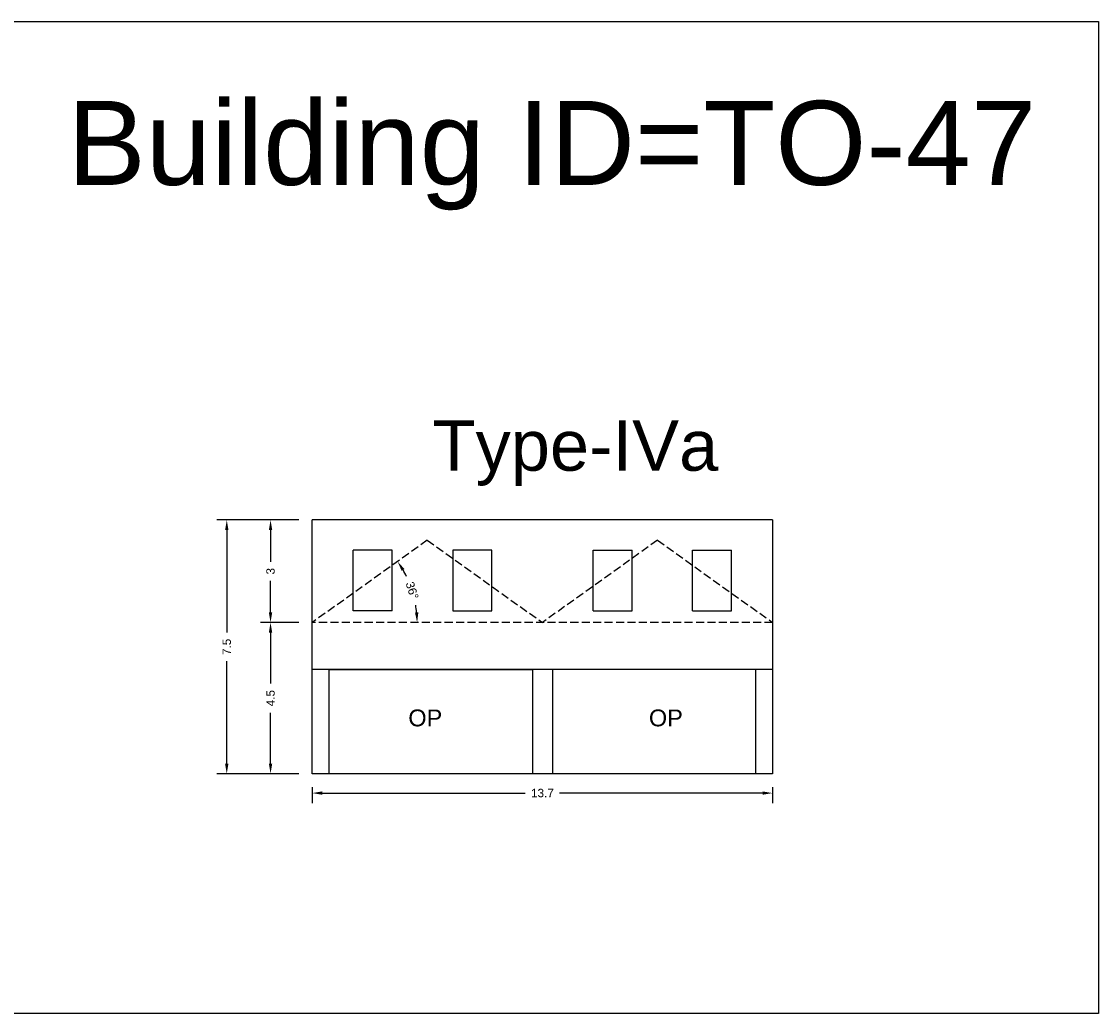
# Model space of a CAD drawing. Header units: metres. Extents: x 3416649 to 3417130, y -6713042 to -6712690.
# Tile 56 of 70: x 3416953 to 3416985, y -6712902 to -6712873. Entities that reach past the tile are written whole.
import ezdxf

# ---------------------------------------------------------------- set-up
doc = ezdxf.new("R2010")
doc.units = ezdxf.units.M
doc.linetypes.add('ACAD_ISO02W100', pattern=[15, 12, -3])
doc.layers.add('Dotted', color=7, linetype='ACAD_ISO02W100', plot=False)
doc.styles.get("Standard").update_dxf_attribs({"font": 'arial.ttf'})
doc.dimstyles.new('ISO-25', dxfattribs={"dimtxt": 0.25, "dimasz": 0.3, "dimexe": 0.3, "dimexo": 0.4, "dimgap": 0.2, "dimtad": 0, "dimdec": 1, "dimdsep": 46, "dimtxsty": 'Standard', "dimcen": 2.5, "dimadec": 0, "dimazin": 0, "dimtfac": 1, "dimtdec": 1, "dimtmove": 0, "dimatfit": 3, "dimfxl": 1, "dimarcsym": 0})

# ---------------------------------------------------------------- blocks, each defined once
blk = doc.blocks.new('*D377')
at = {"color": 0, "lineweight": -2, "transparency": 16777216}
for start, end in [(25.9851, 30.0699), (5.5073, 9.5921)]:
    blk.add_arc((3416961.953, -6712890.623), 3.122, start, end, dxfattribs=at)
at = {"color": 0, "transparency": 16777216}
for points in [[(3416964.613, -6712889.086), (3416964.697, -6712889.032), (3416964.493, -6712888.807)], [(3416965.111, -6712890.321), (3416965.011, -6712890.326), (3416965.075, -6712890.623)]]:
    blk.add_solid(points, dxfattribs=at)
at = {"layer": 'Defpoints', "color": 0, "transparency": 16777216}
for p in [(3416965.378, -6712888.173), (3416965.009, -6712889.981), (3416961.953, -6712890.623), (3416961.953, -6712890.623), (3416975.653, -6712890.623)]:
    blk.add_point(p, dxfattribs=at)
at = {"color": 0, "transparency": 16777216, "insert": (3416964.926, -6712889.669), "char_height": 0.25, "attachment_point": 5, "rotation": 287.7886}
blk.add_mtext('36°', dxfattribs=at)
blk = doc.blocks.new('*D378')
at = {"color": 0, "lineweight": -2, "transparency": 16777216}
for p, q in [((3416961.953, -6712895.523), (3416961.953, -6712895.997)), ((3416975.653, -6712895.523), (3416975.653, -6712895.997)), ((3416962.253, -6712895.697), (3416968.29, -6712895.697)), ((3416975.353, -6712895.697), (3416969.316, -6712895.697))]:
    blk.add_line(p, q, dxfattribs=at)
at = {"color": 0, "transparency": 16777216}
for points in [[(3416962.253, -6712895.647), (3416962.253, -6712895.747), (3416961.953, -6712895.697)], [(3416975.353, -6712895.647), (3416975.353, -6712895.747), (3416975.653, -6712895.697)]]:
    blk.add_solid(points, dxfattribs=at)
at = {"layer": 'Defpoints', "color": 0, "transparency": 16777216}
for p in [(3416961.953, -6712895.123), (3416975.653, -6712895.123), (3416975.653, -6712895.697)]:
    blk.add_point(p, dxfattribs=at)
at = {"color": 0, "transparency": 16777216, "insert": (3416968.803, -6712895.697), "char_height": 0.25, "attachment_point": 5}
blk.add_mtext('13.7', dxfattribs=at)
blk = doc.blocks.new('*D379')
at = {"color": 0, "lineweight": -2, "transparency": 16777216}
for p, q in [((3416961.553, -6712890.623), (3416960.413, -6712890.623)), ((3416960.713, -6712890.923), (3416960.713, -6712892.44)), ((3416960.713, -6712894.823), (3416960.713, -6712893.307)), ((3416961.553, -6712895.123), (3416960.413, -6712895.123))]:
    blk.add_line(p, q, dxfattribs=at)
at = {"color": 0, "transparency": 16777216}
for points in [[(3416960.663, -6712890.923), (3416960.763, -6712890.923), (3416960.713, -6712890.623)], [(3416960.663, -6712894.823), (3416960.763, -6712894.823), (3416960.713, -6712895.123)]]:
    blk.add_solid(points, dxfattribs=at)
at = {"layer": 'Defpoints', "color": 0, "transparency": 16777216}
for p in [(3416960.713, -6712890.623), (3416961.953, -6712890.623), (3416961.953, -6712895.123)]:
    blk.add_point(p, dxfattribs=at)
at = {"color": 0, "transparency": 16777216, "insert": (3416960.713, -6712892.873), "char_height": 0.25, "attachment_point": 5, "rotation": 90}
blk.add_mtext('4.5', dxfattribs=at)
blk = doc.blocks.new('*D380')
at = {"color": 0, "lineweight": -2, "transparency": 16777216}
for p, q in [((3416961.553, -6712887.573), (3416960.413, -6712887.573)), ((3416960.713, -6712887.873), (3416960.713, -6712888.816)), ((3416960.713, -6712890.323), (3416960.713, -6712889.38)), ((3416961.553, -6712890.623), (3416960.413, -6712890.623))]:
    blk.add_line(p, q, dxfattribs=at)
at = {"color": 0, "transparency": 16777216}
for points in [[(3416960.663, -6712887.873), (3416960.763, -6712887.873), (3416960.713, -6712887.573)], [(3416960.663, -6712890.323), (3416960.763, -6712890.323), (3416960.713, -6712890.623)]]:
    blk.add_solid(points, dxfattribs=at)
at = {"layer": 'Defpoints', "color": 0, "transparency": 16777216}
for p in [(3416960.713, -6712887.573), (3416961.953, -6712887.573), (3416961.953, -6712890.623)]:
    blk.add_point(p, dxfattribs=at)
at = {"color": 0, "transparency": 16777216, "insert": (3416960.713, -6712889.098), "char_height": 0.25, "attachment_point": 5, "rotation": 90}
blk.add_mtext('3', dxfattribs=at)
blk = doc.blocks.new('*D381')
at = {"color": 0, "lineweight": -2, "transparency": 16777216}
for p, q in [((3416961.553, -6712887.573), (3416959.11, -6712887.573)), ((3416959.41, -6712887.873), (3416959.41, -6712890.921)), ((3416959.41, -6712894.823), (3416959.41, -6712891.776)), ((3416961.553, -6712895.123), (3416959.11, -6712895.123))]:
    blk.add_line(p, q, dxfattribs=at)
at = {"color": 0, "transparency": 16777216}
for points in [[(3416959.36, -6712887.873), (3416959.46, -6712887.873), (3416959.41, -6712887.573)], [(3416959.36, -6712894.823), (3416959.46, -6712894.823), (3416959.41, -6712895.123)]]:
    blk.add_solid(points, dxfattribs=at)
at = {"layer": 'Defpoints', "color": 0, "transparency": 16777216}
for p in [(3416959.41, -6712887.573), (3416961.953, -6712887.573), (3416961.953, -6712895.123)]:
    blk.add_point(p, dxfattribs=at)
at = {"color": 0, "transparency": 16777216, "insert": (3416959.41, -6712891.348), "char_height": 0.25, "attachment_point": 5, "rotation": 90}
blk.add_mtext('7.5', dxfattribs=at)

msp = doc.modelspace()

# ---------------------------------------------------------------- linework, layer by layer
for points in [[(3416950.565, -6712872.746), (3416985.349, -6712872.746), (3416985.349, -6712902.253), (3416950.565, -6712902.253)], [(3416966.133, -6712888.473), (3416966.133, -6712890.273), (3416967.293, -6712890.273), (3416967.293, -6712888.473)], [(3416962.453, -6712892.023), (3416968.503, -6712892.023), (3416968.503, -6712895.123), (3416962.453, -6712895.123)]]:
    msp.add_lwpolyline(points, close=True)
for points in [[(3416975.653, -6712887.573), (3416961.953, -6712887.573)], [(3416961.953, -6712895.123), (3416961.953, -6712887.573)], [(3416975.653, -6712887.573), (3416975.653, -6712895.123)], [(3416963.173, -6712890.273), (3416963.173, -6712888.473)], [(3416964.333, -6712888.473), (3416963.173, -6712888.473)], [(3416964.333, -6712890.273), (3416964.333, -6712888.473)], [(3416970.313, -6712888.473), (3416971.473, -6712888.473)], [(3416970.313, -6712890.273), (3416970.313, -6712888.473)], [(3416971.473, -6712890.273), (3416971.473, -6712888.473)], [(3416973.273, -6712888.473), (3416974.433, -6712888.473)], [(3416973.273, -6712890.273), (3416973.273, -6712888.473)], [(3416974.433, -6712890.273), (3416974.433, -6712888.473)], [(3416964.333, -6712890.273), (3416963.173, -6712890.273)], [(3416970.313, -6712890.273), (3416971.473, -6712890.273)], [(3416973.273, -6712890.273), (3416974.433, -6712890.273)], [(3416975.653, -6712892.023), (3416961.953, -6712892.023)], [(3416962.453, -6712895.123), (3416962.453, -6712892.023)], [(3416968.503, -6712892.023), (3416968.503, -6712895.123)], [(3416969.103, -6712892.023), (3416969.103, -6712895.123)], [(3416975.153, -6712895.123), (3416975.153, -6712892.023)], [(3416975.653, -6712895.123), (3416961.953, -6712895.123)]]:
    msp.add_lwpolyline(points)
at = {"layer": 'Dotted', "ltscale": 0.02}
for points in [[(3416965.378, -6712888.173), (3416961.953, -6712890.623)], [(3416965.378, -6712888.173), (3416968.803, -6712890.623)], [(3416972.228, -6712888.173), (3416968.803, -6712890.623)], [(3416972.228, -6712888.173), (3416975.653, -6712890.623)], [(3416975.653, -6712890.623), (3416961.953, -6712890.623)]]:
    msp.add_lwpolyline(points, dxfattribs=at)

# ---------------------------------------------------------------- texts
for s, width, heights, insert, char_height, attachment_point in [('Building ID=TO-47', 67.86454, [0.517], (3416954.67, -6712875.106), 2.5, 1), ('Type-IVa ', 9.99112, [0.517], (3416965.534, -6712884.607), 1.5, 1), ('OP', 67.86454, [0], (3416965.822, -6712893.211), 0.5, 3), ('OP', 67.86454, [0], (3416972.981, -6712893.211), 0.5, 3)]:
    msp.add_mtext_dynamic_manual_height_columns(s, width=width, gutter_width=12.5, heights=heights, dxfattribs=dict(insert=insert, char_height=char_height, attachment_point=attachment_point))

# ---------------------------------------------------------------- dimensions: what is measured, and where the dimension line sits
for base, p1, p2, picture, middle in [((3416959.410317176, -6712887.573069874), (3416961.953124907, -6712895.12306987), (3416961.953124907, -6712887.57306987), '*D381', (3416959.410317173, -6712891.348069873)), ((3416960.712561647, -6712887.573069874), (3416961.953124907, -6712890.62306987), (3416961.953124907, -6712887.57306987), '*D380', (3416960.712561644, -6712889.098069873)), ((3416960.713, -6712890.623), (3416961.953, -6712895.123), (3416961.953, -6712890.623), '*D379', (3416960.713, -6712892.873))]:
    dim = msp.add_linear_dim(base=base, p1=p1, p2=p2, angle=90, dimstyle='ISO-25')
    dim.commit()
    dim.dimension.update_dxf_attribs({"geometry": picture, "text_midpoint": middle})
dim = msp.add_angular_dim_2l(base=(3416965.009, -6712889.981), line1=((3416975.653, -6712890.623), (3416961.953, -6712890.623)), line2=((3416965.378, -6712888.173), (3416961.953, -6712890.623)), dimstyle='ISO-25')
dim.commit()
dim.dimension.update_dxf_attribs({"geometry": '*D377', "text_midpoint": (3416964.926, -6712889.669)})
dim = msp.add_linear_dim(base=(3416975.653, -6712895.697), p1=(3416961.953, -6712895.123), p2=(3416975.653, -6712895.123), dimstyle='ISO-25')
dim.commit()
dim.dimension.update_dxf_attribs({"geometry": '*D378', "text_midpoint": (3416968.803, -6712895.697)})

doc.saveas('drawing.dxf')
